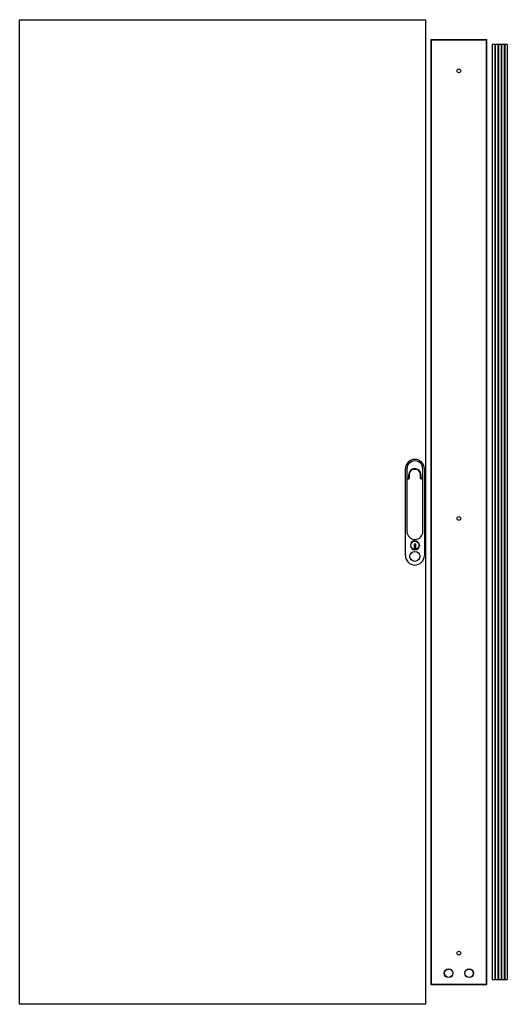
# Model space of a CAD drawing. Header units: millimetres. Extents: x 344 to 1298, y 162 to 2087.
import ezdxf

# ---------------------------------------------------------------- set-up
doc = ezdxf.new("R2010")
doc.units = ezdxf.units.MM
doc.header["$LTSCALE"] = 147.508447
doc.layers.get('0').update_dxf_attribs({"linetype": 'CONTINUOUS'})

msp = doc.modelspace()

# ---------------------------------------------------------------- linework, layer by layer
at = {"color": 7}
for p, q in [((343.9, 162), (343.9, 2087)), ((343.9, 2087), (1137.9, 2087)), ((1137.9, 2087), (1137.9, 162)), ((1147.9, 2048.5), (1147.9, 200.5)), ((1147.9, 2048.5), (1257.9, 2048.5)), ((1147.9, 2046.5), (1148.9, 2046.5)), ((1148.9, 2047.5), (1148.9, 201.5)), ((1148.9, 2047.5), (1256.9, 2047.5)), ((1256.9, 201.5), (1256.9, 2047.5)), ((1256.9, 2046.5), (1257.9, 2046.5)), ((1257.9, 200.5), (1257.9, 2048.5)), ((1267.9, 2038.5), (1267.9, 210.5)), ((1297.6, 2038.5), (1267.9, 2038.5)), ((1273.1, 2038.5), (1273.1, 210.5)), ((1273.4, 2038.5), (1273.4, 210.5)), ((1273.7, 2038.5), (1273.7, 210.5)), ((1273.8, 2038.5), (1273.8, 210.5)), ((1279.3, 2038.5), (1279.3, 210.5)), ((1279.6, 2038.5), (1279.6, 210.5)), ((1279.9, 2038.5), (1279.9, 210.5)), ((1280.1, 2038.5), (1280.1, 210.5)), ((1285.5, 2038.5), (1285.5, 210.5)), ((1285.7, 2038.5), (1285.7, 210.5)), ((1286, 2038.5), (1286, 210.5)), ((1286.3, 2038.5), (1286.3, 210.5)), ((1291.7, 2038.5), (1291.7, 210.5)), ((1291.9, 2038.5), (1291.9, 210.5)), ((1292.2, 2038.5), (1292.2, 210.5)), ((1292.5, 2038.5), (1292.5, 210.5)), ((1297.6, 2038.5), (1297.6, 210.5)), ((1098.4, 1039.3), (1098.4, 1208.8)), ((1101.4, 1208.8), (1101.4, 1086.2)), ((1105.2, 1190.8), (1105.2, 1197.8)), ((1105.9, 1198.1), (1105.9, 1197.2)), ((1105.9, 1197.2), (1105.9, 1191.7)), ((1127.9, 1197.2), (1127.9, 1198.1)), ((1127.9, 1191.7), (1127.9, 1197.2)), ((1128.7, 1197.8), (1128.7, 1190.8)), ((1132.4, 1208.8), (1132.4, 1209.3)), ((1132.4, 1086.3), (1132.4, 1208.8)), ((1135.4, 1208.8), (1135.4, 1039.3)), ((1105.2, 1190.8), (1101.4, 1188.6)), ((1101.4, 1188.6), (1103.4, 1189.1)), ((1105.9, 1191.7), (1105.9, 1190.2)), ((1127.9, 1190.1), (1127.9, 1191.7)), ((1132.4, 1188.6), (1128.7, 1190.8)), ((1130.4, 1189.1), (1128.9, 1189.1)), ((1130.4, 1189.1), (1132.4, 1188.6)), ((1101.4, 1086.2), (1101.5, 1085.7)), ((1108.2, 1058.9), (1108.1, 1059.2)), ((1115.8, 1062.3), (1118.1, 1062.3)), ((1115.8, 1053.4), (1115.8, 1062.3)), ((1118.1, 1062.3), (1118.1, 1053.4)), ((1125.7, 1059.9), (1125.7, 1059.1)), ((1118.1, 1053.4), (1115.8, 1053.4)), ((1147.9, 202.5), (1148.9, 202.5)), ((1147.9, 200.5), (1257.9, 200.5)), ((1148.9, 201.5), (1256.9, 201.5)), ((1256.9, 202.5), (1257.9, 202.5)), ((1267.9, 210.5), (1297.6, 210.5)), ((1137.9, 162), (343.9, 162))]:
    msp.add_line(p, q, dxfattribs=at)
for centre, radius in [((1202.9, 1987), 3.65), ((1202.9, 1112), 3.65), ((1116.9, 1059.3), 8), ((1116.9, 1037.8), 9.75), ((1202.9, 262), 3.65), ((1182.9, 222.7), 8.5), ((1222.9, 222.7), 8.5), ((1182.9, 222.7), 8.2), ((1222.9, 222.7), 8.2)]:
    msp.add_circle(centre, radius, dxfattribs=at)
for centre, radius, start, end in [((1116.9, 1208.8), 18.5, 0, 180), ((1116.9, 1208.8), 15.5, 2.0582, 180), ((1116.9, 1197.8), 11.7, 360, 180), ((1116.9, 1197.6), 11, 106.2666, 177.3372), ((1116.9, 1197.6), 11, 2.6643, 73.7317), ((1128.9, 1190.1), 1, 179.9998, 270.0004), ((1116.9, 1086.3), 15.5, 182.0582, 360), ((1116.9, 1059.3), 8.8, 4.144, 180.5483), ((1116.9, 1059.3), 8.8, 182.7317, 359.136), ((1116.9, 1039.3), 18.5, 180, 360)]:
    msp.add_arc(centre, radius, start, end, dxfattribs=at)
for points, knots in [([(1113.8, 1208.1), (1113.9, 1208.2), (1114.2, 1208.2), (1114.6, 1208.3), (1115.1, 1208.3), (1115.7, 1208.4), (1116.4, 1208.4), (1117.2, 1208.4), (1118, 1208.4), (1118.8, 1208.3), (1119.4, 1208.3), (1119.8, 1208.2), (1120, 1208.1)], [0, 0, 0, 0, 0.058673, 0.13128, 0.217633, 0.304727, 0.414187, 0.551637, 0.68106, 0.80786, 0.918185, 1, 1, 1, 1]), ([(1103.4, 1189.1), (1103.4, 1189.1), (1103.5, 1189.1), (1103.6, 1189.1), (1103.8, 1189.1), (1104.1, 1189.1), (1104.4, 1189.1), (1104.7, 1189.1), (1104.8, 1189.2), (1104.9, 1189.2)], [0, 0, 0, 0, 0.030456, 0.139432, 0.276081, 0.44481, 0.649971, 0.892896, 1, 1, 1, 1]), ([(1104.9, 1189.2), (1104.9, 1189.2), (1104.9, 1189.2), (1105, 1189.2), (1105.1, 1189.2), (1105.1, 1189.2), (1105.2, 1189.2), (1105.3, 1189.3), (1105.4, 1189.3), (1105.4, 1189.3), (1105.5, 1189.4), (1105.6, 1189.5), (1105.6, 1189.5), (1105.7, 1189.6), (1105.7, 1189.6), (1105.8, 1189.7), (1105.8, 1189.8), (1105.8, 1189.8), (1105.8, 1189.9), (1105.9, 1189.9), (1105.9, 1190), (1105.9, 1190), (1105.9, 1190.1), (1105.9, 1190.1), (1105.9, 1190.2), (1105.9, 1190.2)], [0, 0, 0, 0, 0.017001, 0.055524, 0.100045, 0.14984, 0.203572, 0.259536, 0.317146, 0.375258, 0.43232, 0.486959, 0.538486, 0.587486, 0.634233, 0.678947, 0.72169, 0.762467, 0.801282, 0.83812, 0.872772, 0.905374, 0.936419, 0.966451, 1, 1, 1, 1])]:
    msp.add_open_spline(points, degree=3, knots=knots, dxfattribs=at)

doc.saveas('drawing.dxf')
